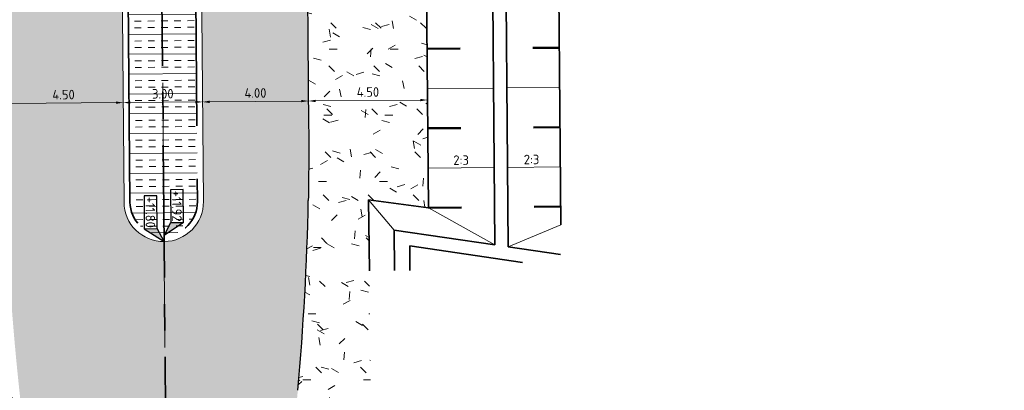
# Model space of a CAD drawing. Header units: metres. Extents: x 233373 to 233535, y 554162 to 554421.
# Tile 7 of 17: x 233426 to 233464, y 554195 to 554209. Entities that reach past the tile are written whole.
import ezdxf
from ezdxf.enums import TextEntityAlignment as Align

# ---------------------------------------------------------------- set-up
doc = ezdxf.new("R2010")
doc.units = ezdxf.units.M
for name, pattern in [('Xref_Ontwerp nieuwe situatie$0$AM-AS', [16, 10, -2, 2, -2]), ('Xref_Ontwerp nieuwe situatie$0$VH-RWSBAND_110X220', [24, 10, -2, 2, -2, 2, -2, 2, -2]), ('XX-CENTER', [8, 5, -1, 1, -1])]:
    doc.linetypes.add(name, pattern=pattern)
doc.layers.get('Defpoints').update_dxf_attribs({"color": 241})
for name, color, linetype, lineweight, true_color in [('N-WE-GR-GRAS-A', 7, 'Continuous', 5, 0x99cc00), ('N-WE-VH-KANTOPSLUITING_TROTTOIRBAND_RWS_110 220-G', 7, 'Xref_Ontwerp nieuwe situatie$0$VH-RWSBAND_110X220', 35, 0x2db300), ('N-WE-VH-VERHARDING_ASFALT_HOOFDRIJBAAN-A', 7, 'Continuous', 5, 0xc7c7c7), ('N-WE-VH-VERHARDING_BETON_CRETEPRINT-A', 250, 'Continuous', 9, 0x333333)]:
    doc.layers.add(name, color=color, linetype=linetype, lineweight=lineweight, true_color=true_color)
for name, color, linetype, lineweight in [('N-WE-GW-GROND_TEELAARDE-A', 7, 'Continuous', 18), ('N-WE-GW-TALUD-T18', 10, 'Continuous', 18), ('N-WE-GW-TALUDARCERING_KORT-G', 90, 'Continuous', 50), ('N-WE-GW-TALUDARCERING_LANG-G', 90, 'Continuous', 18), ('N-WE-GW-WATERGANG_SLOOT_BODEM-G', 92, 'Continuous', 35), ('N-WE-GW-WATERGANG_SLOOT_INSTEEK-G', 92, 'Continuous', 35), ('N-WE-VH-KANTOPSLUITING_VOORKANTBAND-G', 7, 'Continuous', 18), ('N-WE-VH-KANTVERHARDING-G', 7, 'Continuous', 25), ('X-XX-AL-AANPIJLING-M', 7, 'Continuous', 18), ('X-XX-AL-HOOGTELABEL_KANTOPSLUITING-S', 7, 'Continuous', 25), ('X-XX-AL-VERWIJZING_DOORSNEDE_DWP-G', 7, 'XX-CENTER', 35)]:
    doc.layers.add(name, color=color, linetype=linetype, lineweight=lineweight)
doc.layers.add('N1-WE-AM-AS_WEG-G', color=1, linetype='Xref_Ontwerp nieuwe situatie$0$AM-AS', lineweight=18, plot=False)
doc.styles.add('NLCS-ISO-ANNOTATIEF-T18', font='NLCS-ISO.ttf', dxfattribs={"height": 1.8})
doc.styles.add('Xref_Ontwerp nieuwe situatie$0$NLCS-ISO', font='NLCS-ISO.ttf')
doc.styles.add('Xref_Ontwerp nieuwe situatie$0$NLCS-ISO-ANNOTATIEF-T18', font='NLCS-ISO.ttf', dxfattribs={"height": 1.8})
doc.dimstyles.new('NLCS-ANNOTATIEF-T18-PIJL-A', dxfattribs={"dimtxt": 1.8, "dimasz": 1.35, "dimexe": 2, "dimexo": 2, "dimgap": 0.7, "dimtad": 1, "dimlfac": -1, "dimzin": 0, "dimdsep": 46, "dimtxsty": 'NLCS-ISO-ANNOTATIEF-T18', "dimcen": 0, "dimdle": 2, "dimclrd": 256, "dimclre": 256, "dimclrt": 256, "dimazin": 0, "dimtfac": 1, "dimtofl": 0, "dimtmove": 0, "dimatfit": 3, "dimfxl": 1, "dimtfillclr": 256, "dimtolj": 1, "dimtzin": 0, "dimlwd": 13, "dimlwe": 18, "dimarcsym": 0})
doc.dimstyles.new('Xref_Ontwerp nieuwe situatie$0$NLCS-ANNOTATIEF-T18-PIJL-A', dxfattribs={"dimtxt": 1.8, "dimasz": 1.35, "dimexe": 2, "dimexo": 2, "dimgap": 0.7, "dimtad": 1, "dimlfac": -1, "dimzin": 0, "dimdsep": 46, "dimtxsty": 'Xref_Ontwerp nieuwe situatie$0$NLCS-ISO-ANNOTATIEF-T18', "dimcen": 2.5, "dimdle": 2, "dimclrd": 256, "dimclre": 256, "dimclrt": 256, "dimazin": 0, "dimtfac": 1, "dimtofl": 0, "dimtmove": 0, "dimatfit": 3, "dimfxl": 1, "dimtfillclr": 256, "dimtolj": 1, "dimtzin": 0, "dimlwd": 18, "dimlwe": 18, "dimarcsym": 0})
pattern_1 = [(0, (0, 0), (2.5, 2.5), [0.3, -2]), (45, (1, 0.5), (-0.2828427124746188, 4.666904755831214), [0.3, -2]), (29.99999999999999, (0.2, 0.3), (0.5686533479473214, 3.215063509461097), [0.3, -2]), (15, (0.8, 1.2), (0.9640675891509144, 1.811235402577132), [0.3, -2]), (135, (0.4, 5), (-0.07071067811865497, -1.626345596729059), [0.3, -2]), (150, (3, 1), (0.5392304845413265, -1.466025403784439), [0.3, -2]), (165, (0.6000000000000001, 0.1), (0.358630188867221, -1.752536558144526), [0.3, -2]), (85, (1, 1), (-2.18169349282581, 2.600041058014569), [0.3, -2]), (99.99999999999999, (0, 0), (-2.780294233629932, 1.946782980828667), [0.3, -2])]

# ---------------------------------------------------------------- blocks, each defined once
blk = doc.blocks.new('SAL-HOOGTELABEL_KANTOPSLUITING_01-SO')
for p, q in [((-8.664244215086, 3.713202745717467), (-8.664244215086, 1.312415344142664)), ((-2.460741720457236, 3.713202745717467), (-8.664244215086, 3.713202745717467)), ((-2.460741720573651, 1.312415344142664), (-2.460741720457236, 3.713202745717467)), ((-2.460741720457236, 3.713202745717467), (0, 0)), ((-8.664244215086, 1.312415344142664), (-2.460741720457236, 1.312415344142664)), ((0, 0), (-2.460741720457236, 1.312415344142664))]:
    blk.add_line(p, q)
blk.add_solid([(-2.460741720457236, 3.713202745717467), (-2.460741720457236, 1.312415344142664), (0, 0)])
at = {"style": 'Xref_Ontwerp nieuwe situatie$0$NLCS-ISO'}
blk.add_attdef('...', text='', height=1.8, dxfattribs=at).set_placement((-5.542669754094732, 2.472649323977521), align=Align.MIDDLE)
blk = doc.blocks.new('SAL-HOOGTELABEL_KANTOPSLUITING_03-SO')
for p, q in [((-8.664244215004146, -1.312415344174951), (-8.664244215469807, -3.71320274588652)), ((-2.460741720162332, -1.312415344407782), (-8.664244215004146, -1.312415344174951)), ((0, -2.328306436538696e-10), (-2.460741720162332, -1.312415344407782)), ((-2.460741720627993, -3.713202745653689), (0, -2.328306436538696e-10)), ((-2.460741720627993, -3.713202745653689), (-2.460741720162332, -1.312415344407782)), ((-8.664244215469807, -3.71320274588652), (-2.460741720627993, -3.713202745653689))]:
    blk.add_line(p, q)
blk.add_solid([(-2.460741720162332, -1.312415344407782), (0, -2.328306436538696e-10), (-2.460741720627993, -3.713202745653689)])
at = {"style": 'Xref_Ontwerp nieuwe situatie$0$NLCS-ISO'}
blk.add_attdef('...', text='', height=1.8, dxfattribs=at).set_placement((-5.542669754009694, -2.552968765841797), align=Align.MIDDLE)
blk = doc.blocks.new('*D38')
at = {"layer": 'Defpoints', "color": 0, "transparency": 16777216}
for p in [(233433.2171701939, 554205.505552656), (233433.2171701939, 554205.5055526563), (233437.2170237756, 554205.5397772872)]:
    blk.add_point(p, dxfattribs=at)
at = {"layer": 'X-XX-AL-AANPIJLING-M', "lineweight": 13, "transparency": 16777216}
blk.add_line((233436.9470336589, 554205.5374671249), (233433.4871603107, 554205.5078628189), dxfattribs=at)
at = {"layer": 'X-XX-AL-AANPIJLING-M', "transparency": 16777216}
for points in [[(233433.4867752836, 554205.5528611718), (233433.4875453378, 554205.4628644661), (233433.2171701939, 554205.5055526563)], [(233436.9466486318, 554205.5824654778), (233436.947418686, 554205.4924687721), (233437.2170237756, 554205.5397772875)]]:
    blk.add_solid(points, dxfattribs=at)
at = {"layer": 'X-XX-AL-AANPIJLING-M', "transparency": 16777216, "insert": (233435.2143590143, 554205.8426532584), "char_height": 0.36, "attachment_point": 5, "rotation": 0.49023771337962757, "style": 'NLCS-ISO-ANNOTATIEF-T18'}
blk.add_mtext('\\A1;4.00', dxfattribs=at)
blk = doc.blocks.new('*D39')
at = {"layer": 'Defpoints', "color": 0, "transparency": 16777216}
for p in [(233430.2172800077, 554205.4798841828), (233430.2172800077, 554205.4798841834), (233433.2171701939, 554205.505552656)]:
    blk.add_point(p, dxfattribs=at)
at = {"layer": 'X-XX-AL-AANPIJLING-M', "lineweight": 13, "transparency": 16777216}
blk.add_line((233432.9471800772, 554205.5032424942), (233430.4872701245, 554205.482194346), dxfattribs=at)
at = {"layer": 'X-XX-AL-AANPIJLING-M', "transparency": 16777216}
for points in [[(233430.4868850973, 554205.5271926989), (233430.4876551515, 554205.4371959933), (233430.2172800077, 554205.4798841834)], [(233432.9467950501, 554205.5482408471), (233432.9475651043, 554205.4582441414), (233433.2171701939, 554205.5055526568)]]:
    blk.add_solid(points, dxfattribs=at)
at = {"layer": 'X-XX-AL-AANPIJLING-M', "transparency": 16777216, "insert": (233431.7144871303, 554205.8127067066), "char_height": 0.36, "attachment_point": 5, "rotation": 0.49023771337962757, "style": 'NLCS-ISO-ANNOTATIEF-T18'}
blk.add_mtext('\\A1;3.00', dxfattribs=at)
blk = doc.blocks.new('*D40')
at = {"layer": 'Defpoints', "color": 0, "transparency": 16777216}
for p in [(233430.2172800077, 554205.4798841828), (233425.7174447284, 554205.4413814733), (233425.7174447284, 554205.4413814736)]:
    blk.add_point(p, dxfattribs=at)
at = {"layer": 'X-XX-AL-AANPIJLING-M', "lineweight": 13, "transparency": 16777216}
blk.add_line((233429.947289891, 554205.4775740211), (233425.9874348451, 554205.4436916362), dxfattribs=at)
at = {"layer": 'X-XX-AL-AANPIJLING-M', "transparency": 16777216}
for points in [[(233425.987049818, 554205.4886899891), (233425.9878198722, 554205.3986932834), (233425.7174447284, 554205.4413814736)], [(233429.9469048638, 554205.522572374), (233429.947674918, 554205.4325756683), (233430.2172800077, 554205.4798841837)]]:
    blk.add_solid(points, dxfattribs=at)
at = {"layer": 'X-XX-AL-AANPIJLING-M', "transparency": 16777216, "insert": (233427.9646243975, 554205.7806211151), "char_height": 0.36, "attachment_point": 5, "rotation": 0.49023771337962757, "style": 'NLCS-ISO-ANNOTATIEF-T18'}
blk.add_mtext('\\A1;4.50', dxfattribs=at)
blk = doc.blocks.new('*D29')
at = {"layer": 'Defpoints', "color": 0, "transparency": 16777216}
for p in [(233525.7223404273, 554205.2970338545), (233425.8927650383, 554199.4612924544)]:
    blk.add_point(p, dxfattribs=at)
at = {"layer": 'X-XX-AL-AANPIJLING-M', "lineweight": 18, "transparency": 16777216}
blk.add_line((233423.5647393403, 554199.325202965), (233425.6232251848, 554199.4455359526), dxfattribs=at)
at = {"layer": 'X-XX-AL-AANPIJLING-M', "transparency": 16777216}
blk.add_solid([(233425.6205991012, 554199.4904592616), (233425.6258512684, 554199.4006126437), (233425.8927650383, 554199.4612924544)], dxfattribs=at)
at = {"layer": 'X-XX-AL-AANPIJLING-M', "transparency": 16777216, "insert": (233424.4405379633, 554199.6969458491), "char_height": 0.36, "attachment_point": 5, "rotation": 3.3455342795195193, "style": 'Xref_Ontwerp nieuwe situatie$0$NLCS-ISO-ANNOTATIEF-T18'}
blk.add_mtext('\\A1;R100.00', dxfattribs=at)
blk = doc.blocks.new('*D69')
at = {"layer": 'Defpoints', "color": 0, "transparency": 16777216}
for p in [(233437.2170237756, 554205.5397772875), (233441.716859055, 554205.5782799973), (233441.716859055, 554205.5782799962)]:
    blk.add_point(p, dxfattribs=at)
at = {"layer": 'X-XX-AL-AANPIJLING-M', "lineweight": 13, "transparency": 16777216}
blk.add_line((233437.4870138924, 554205.5420874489), (233441.4468689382, 554205.5759698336), dxfattribs=at)
at = {"layer": 'X-XX-AL-AANPIJLING-M', "transparency": 16777216}
for points in [[(233437.4866288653, 554205.5870858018), (233437.4873989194, 554205.497089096), (233437.2170237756, 554205.5397772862)], [(233441.4464839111, 554205.6209681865), (233441.4472539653, 554205.5309714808), (233441.716859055, 554205.5782799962)]]:
    blk.add_solid(points, dxfattribs=at)
at = {"layer": 'X-XX-AL-AANPIJLING-M', "transparency": 16777216, "insert": (233439.4642034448, 554205.8790169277), "char_height": 0.36, "attachment_point": 5, "rotation": 0.4902377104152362, "style": 'NLCS-ISO-ANNOTATIEF-T18'}
blk.add_mtext('\\A1;4.50', dxfattribs=at)

msp = doc.modelspace()

# ---------------------------------------------------------------- hatches: boundary and pattern name
at = {"layer": 'N-WE-GR-GRAS-A'}
h = msp.add_hatch(dxfattribs=at)
h.set_pattern_fill('AGR-GRAS_01', color=256, scale=0.1, pattern_type=2)
h.set_pattern_definition(pattern_1)
edge = h.paths.add_edge_path()
edge.add_line((233439.8158509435, 554172.8563220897), (233439.5205503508, 554199.1222487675))
edge.add_line((233439.5205503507, 554199.1222487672), (233439.4904295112, 554201.8013892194))
edge.add_line((233439.4904295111, 554201.8013892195), (233441.7516813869, 554201.5085727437))
edge.add_line((233441.7516813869, 554201.5085727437), (233441.6452415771, 554213.9482584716))
edge.add_arc((233449.1449670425, 554214.0124296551), 7.499999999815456, 130.2969501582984, 180.4902377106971, ccw=False)
edge.add_line((233444.2943481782, 554219.732700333), (233445.4628913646, 554220.7235900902))
edge.add_arc((233450.3135102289, 554215.0033194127), 7.49999999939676, 77.28305007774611, 130.29695016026, ccw=False)
edge.add_line((233451.9645211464, 554222.31934039), (233456.9709723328, 554221.1894483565))
edge.add_line((233456.9709723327, 554221.1894483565), (233458.5582552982, 554228.222558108))
edge.add_line((233458.5582552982, 554228.222558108), (233457.5827893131, 554228.4427083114))
edge.add_arc((233454.4593593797, 554214.3962908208), 14.3894982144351, 77.4634035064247, 137.3525707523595)
edge.add_arc((233431.4371025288, 554238.2287781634), 18.79000001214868, 306.1756133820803, 311.4496352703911, ccw=False)
edge.add_arc((233449.1449670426, 554214.012429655), 11.20999999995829, 126.1756133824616, 180.4902377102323)
edge.add_line((233437.9353773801, 554213.9165151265), (233437.939655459, 554213.4165334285))
edge.add_line((233437.939655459, 554213.4165334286), (233437.9439335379, 554212.9165517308))
edge.add_line((233437.9439335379, 554212.9165517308), (233437.1539624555, 554212.9097923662))
edge.add_line((233437.1539624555, 554212.9097923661), (233437.2253594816, 554204.5655782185))
edge.add_arc((233337.2290200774, 554203.709962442), 99.99999986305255, -1.1076662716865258, 0.4902377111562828, ccw=False)
edge.add_arc((233337.2290202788, 554203.7099624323), 99.99999966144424, 358.3206621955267, 358.89233373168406, ccw=False)
edge.add_arc((233337.2290199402, 554203.7099624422), 100.0000000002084, 354.7796445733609, 358.32066219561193, ccw=False)
edge.add_line((233436.8142336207, 554194.6113242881), (233435.8941869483, 554184.5413508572))
edge.add_arc((233535.4794006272, 554175.4427127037), 99.99999999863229, 174.7796445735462, 180.7881553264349)
edge.add_line((233435.4888617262, 554174.0671655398), (233435.5180015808, 554171.9489468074))
edge.add_line((233435.5180015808, 554171.9489468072), (233436.7137231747, 554170.9327323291))
edge.add_line((233436.7137231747, 554170.9327323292), (233439.2498823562, 554170.956424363))
edge.add_line((233439.2498823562, 554170.956424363), (233439.8158509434, 554172.8563220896))
h = msp.add_hatch(dxfattribs=at)
h.set_pattern_fill('AGR-GRAS_01', color=256, scale=0.1, pattern_type=2)
h.set_pattern_definition(pattern_1)
edge = h.paths.add_edge_path()
edge.add_line((233439.8158509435, 554172.8563220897), (233439.5205503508, 554199.1222487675))
edge.add_line((233439.5205503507, 554199.1222487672), (233439.4904295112, 554201.8013892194))
edge.add_line((233439.4904295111, 554201.8013892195), (233441.7516813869, 554201.5085727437))
edge.add_line((233441.7516813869, 554201.5085727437), (233441.6452415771, 554213.9482584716))
edge.add_arc((233449.1449670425, 554214.0124296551), 7.499999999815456, 130.2969501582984, 180.4902377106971, ccw=False)
edge.add_line((233444.2943481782, 554219.732700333), (233445.4628913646, 554220.7235900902))
edge.add_arc((233450.3135102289, 554215.0033194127), 7.49999999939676, 77.28305007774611, 130.29695016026, ccw=False)
edge.add_line((233451.9645211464, 554222.31934039), (233456.9709723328, 554221.1894483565))
edge.add_line((233456.9709723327, 554221.1894483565), (233458.5582552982, 554228.222558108))
edge.add_line((233458.5582552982, 554228.222558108), (233457.5827893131, 554228.4427083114))
edge.add_arc((233454.4593593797, 554214.3962908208), 14.3894982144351, 77.4634035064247, 137.3525707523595)
edge.add_arc((233431.4371025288, 554238.2287781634), 18.79000001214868, 306.1756133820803, 311.4496352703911, ccw=False)
edge.add_arc((233449.1449670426, 554214.012429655), 11.20999999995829, 126.1756133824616, 180.4902377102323)
edge.add_line((233437.9353773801, 554213.9165151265), (233437.939655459, 554213.4165334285))
edge.add_line((233437.939655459, 554213.4165334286), (233437.9439335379, 554212.9165517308))
edge.add_line((233437.9439335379, 554212.9165517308), (233437.1539624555, 554212.9097923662))
edge.add_line((233437.1539624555, 554212.9097923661), (233437.2253594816, 554204.5655782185))
edge.add_arc((233337.2290200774, 554203.709962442), 99.99999986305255, -1.1076662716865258, 0.4902377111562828, ccw=False)
edge.add_arc((233337.2290202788, 554203.7099624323), 99.99999966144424, 358.3206621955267, 358.89233373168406, ccw=False)
edge.add_arc((233337.2290199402, 554203.7099624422), 100.0000000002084, 354.7796445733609, 358.32066219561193, ccw=False)
edge.add_line((233436.8142336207, 554194.6113242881), (233435.8941869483, 554184.5413508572))
edge.add_arc((233535.4794006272, 554175.4427127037), 99.99999999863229, 174.7796445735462, 180.7881553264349)
edge.add_line((233435.4888617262, 554174.0671655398), (233435.5180015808, 554171.9489468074))
edge.add_line((233435.5180015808, 554171.9489468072), (233436.7137231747, 554170.9327323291))
edge.add_line((233436.7137231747, 554170.9327323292), (233439.2498823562, 554170.956424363))
edge.add_line((233439.2498823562, 554170.956424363), (233439.8158509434, 554172.8563220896))
h = msp.add_hatch(dxfattribs=at)
h.set_pattern_fill('AGR-GRAS_01', color=256, scale=0.1, pattern_type=2)
h.set_pattern_definition(pattern_1)
edge = h.paths.add_edge_path()
edge.add_line((233423.4625630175, 554180.548283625), (233423.8817984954, 554164.2284354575))
edge.add_line((233423.8817984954, 554164.2284354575), (233424.4458328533, 554162.6216992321))
edge.add_line((233424.4458328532, 554162.621699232), (233425.5294586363, 554162.0790357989))
edge.add_line((233425.5294586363, 554162.079035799), (233425.8754346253, 554162.0513959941))
edge.add_line((233425.8754346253, 554162.0513959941), (233427.1359984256, 554164.053950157))
edge.add_line((233427.1359984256, 554164.053950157), (233427.6635457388, 554166.0886964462))
edge.add_line((233427.6635457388, 554166.0886964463), (233427.6104427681, 554167.9261936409))
edge.add_line((233427.6104427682, 554167.9261936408), (233427.2712419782, 554167.9387361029))
edge.add_line((233427.2712419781, 554167.938736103), (233427.3674514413, 554169.0976080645))
edge.add_line((233427.3674514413, 554169.0976080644), (233428.4715498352, 554169.2492322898))
edge.add_line((233428.4715498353, 554169.2492322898), (233428.4653100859, 554170.0085582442))
edge.add_arc((233328.4686862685, 554169.1868375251), 99.99999999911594, 0.4708165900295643, 6.200830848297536)
edge.add_line((233427.8836260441, 554179.9882147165), (233426.3074006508, 554194.4956566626))
edge.add_arc((233525.7223404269, 554205.2970338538), 99.99999999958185, 182.6450546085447, 186.2008308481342, ccw=False)
edge.add_arc((233525.7223386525, 554205.2970337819), 99.99999822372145, 182.0733735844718, 182.6450546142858, ccw=False)
edge.add_arc((233525.7223405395, 554205.2970338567), 100.0000001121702, 180.4902377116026, 182.0733735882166, ccw=False)
edge.add_line((233425.7260008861, 554204.4414180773), (233425.6637000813, 554211.7225512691))
edge.add_line((233425.6637000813, 554211.7225512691), (233424.8737289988, 554211.7157919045))
edge.add_line((233424.8737289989, 554211.7157919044), (233424.86945092, 554212.2157736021))
edge.add_line((233424.86945092, 554212.2157736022), (233424.8651728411, 554212.7157552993))
edge.add_arc((233410.6556929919, 554212.5941722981), 14.2100000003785, 0.4902377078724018, 15.11633770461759)
edge.add_line((233424.374002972, 554216.2998532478), (233422.4468905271, 554215.6159886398))
edge.add_line((233422.4468905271, 554215.6159886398), (233421.507406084, 554215.2733970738))
edge.add_line((233421.5074060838, 554215.2733970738), (233420.5738396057, 554214.9422880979))
edge.add_arc((233409.313906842, 554210.8250685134), 11.9890609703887, 7.932007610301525, 20.08505218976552, ccw=False)
edge.add_line((233421.1882627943, 554212.4795332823), (233421.3056924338, 554211.6370203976))
edge.add_line((233421.3056924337, 554211.6370203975), (233421.4432130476, 554210.650362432))
edge.add_line((233421.4432130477, 554210.6503624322), (233422.5137125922, 554202.0039820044))
edge.add_line((233422.5137125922, 554202.0039820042), (233423.1566367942, 554192.5005147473))
edge.add_line((233423.1566367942, 554192.5005147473), (233423.4625630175, 554180.5482836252))
h = msp.add_hatch(dxfattribs=at)
h.set_pattern_fill('AGR-GRAS_01', color=256, scale=0.1, pattern_type=2)
h.set_pattern_definition(pattern_1)
edge = h.paths.add_edge_path()
edge.add_line((233423.4625630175, 554180.548283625), (233423.8817984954, 554164.2284354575))
edge.add_line((233423.8817984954, 554164.2284354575), (233424.4458328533, 554162.6216992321))
edge.add_line((233424.4458328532, 554162.621699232), (233425.5294586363, 554162.0790357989))
edge.add_line((233425.5294586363, 554162.079035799), (233425.8754346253, 554162.0513959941))
edge.add_line((233425.8754346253, 554162.0513959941), (233427.1359984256, 554164.053950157))
edge.add_line((233427.1359984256, 554164.053950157), (233427.6635457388, 554166.0886964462))
edge.add_line((233427.6635457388, 554166.0886964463), (233427.6104427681, 554167.9261936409))
edge.add_line((233427.6104427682, 554167.9261936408), (233427.2712419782, 554167.9387361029))
edge.add_line((233427.2712419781, 554167.938736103), (233427.3674514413, 554169.0976080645))
edge.add_line((233427.3674514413, 554169.0976080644), (233428.4715498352, 554169.2492322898))
edge.add_line((233428.4715498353, 554169.2492322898), (233428.4653100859, 554170.0085582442))
edge.add_arc((233328.4686862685, 554169.1868375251), 99.99999999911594, 0.4708165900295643, 6.200830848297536)
edge.add_line((233427.8836260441, 554179.9882147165), (233426.3074006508, 554194.4956566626))
edge.add_arc((233525.7223404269, 554205.2970338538), 99.99999999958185, 182.6450546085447, 186.2008308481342, ccw=False)
edge.add_arc((233525.7223386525, 554205.2970337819), 99.99999822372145, 182.0733735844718, 182.6450546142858, ccw=False)
edge.add_arc((233525.7223405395, 554205.2970338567), 100.0000001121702, 180.4902377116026, 182.0733735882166, ccw=False)
edge.add_line((233425.7260008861, 554204.4414180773), (233425.6637000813, 554211.7225512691))
edge.add_line((233425.6637000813, 554211.7225512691), (233424.8737289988, 554211.7157919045))
edge.add_line((233424.8737289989, 554211.7157919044), (233424.86945092, 554212.2157736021))
edge.add_line((233424.86945092, 554212.2157736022), (233424.8651728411, 554212.7157552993))
edge.add_arc((233410.6556929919, 554212.5941722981), 14.2100000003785, 0.4902377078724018, 15.11633770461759)
edge.add_line((233424.374002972, 554216.2998532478), (233422.4468905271, 554215.6159886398))
edge.add_line((233422.4468905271, 554215.6159886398), (233421.507406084, 554215.2733970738))
edge.add_line((233421.5074060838, 554215.2733970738), (233420.5738396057, 554214.9422880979))
edge.add_arc((233409.313906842, 554210.8250685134), 11.9890609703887, 7.932007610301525, 20.08505218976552, ccw=False)
edge.add_line((233421.1882627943, 554212.4795332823), (233421.3056924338, 554211.6370203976))
edge.add_line((233421.3056924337, 554211.6370203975), (233421.4432130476, 554210.650362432))
edge.add_line((233421.4432130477, 554210.6503624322), (233422.5137125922, 554202.0039820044))
edge.add_line((233422.5137125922, 554202.0039820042), (233423.1566367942, 554192.5005147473))
edge.add_line((233423.1566367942, 554192.5005147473), (233423.4625630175, 554180.5482836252))
at = {"layer": 'N-WE-GW-GROND_TEELAARDE-A'}
h = msp.add_hatch(dxfattribs=at)
h.set_pattern_fill('AGW-GROND_TEELAARDE', color=256, pattern_type=2)
h.set_pattern_definition([(90, (0, 0), (-1, 6.123233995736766e-17), [])])
h.paths.add_polyline_path([(233437.6934871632, 554199.4665466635), (233439.4559845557, 554199.3937528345), (233439.491638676, 554200.2570168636), (233437.7291412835, 554200.3298106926)], flags=9)
at = {"layer": 'N-WE-VH-VERHARDING_ASFALT_HOOFDRIJBAAN-A'}
h = msp.add_hatch(color=256, dxfattribs=at)
h.dxf.hatch_style = 1
edge = h.paths.add_edge_path(flags=16)
edge.add_arc((233431.4371208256, 554238.2245143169), 12.75000000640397, 89.9999770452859, 90.49020252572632, ccw=False)
edge.add_arc((233431.4371208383, 554238.2245143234), 12.7499999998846, -12.71785530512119, 89.99997710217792, ccw=False)
edge.add_arc((233431.4371208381, 554238.2245143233), 12.75000000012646, 270.490315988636, 347.2821446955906, ccw=False)
edge.add_arc((233431.4371208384, 554238.2245143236), 12.75000000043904, 180.4870419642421, 270.4903159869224, ccw=False)
edge.add_arc((233431.4371208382, 554238.2245143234), 12.75000000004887, 90.49020258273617, 180.487041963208, ccw=False)
edge = h.paths.add_edge_path()
edge.add_arc((233431.7494380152, 554201.72585054), 1.499999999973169, 180.4902377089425, 360.4902377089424)
edge.add_line((233433.2493831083, 554201.7386847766), (233433.1039284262, 554218.7380624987))
edge.add_arc((233432.6039467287, 554218.73378442), 0.4999999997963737, 0.4902377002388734, 90.49023774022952)
edge.add_line((233432.5996686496, 554219.2337661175), (233430.5997418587, 554219.2166538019))
edge.add_arc((233430.6040199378, 554218.716672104), 0.5000000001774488, 90.49023773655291, 180.490237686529)
edge.add_line((233430.10403824, 554218.7123940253), (233430.2494929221, 554201.7130163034))
edge = h.paths.add_edge_path()
edge.add_arc((233430.2703242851, 554257.7152444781), 0.4999999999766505, 180.4902026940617, 270.4902377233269)
edge.add_line((233430.2746023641, 554257.2152627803), (233432.2745346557, 554257.232375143))
edge.add_arc((233432.2702565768, 554257.7323568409), 0.5000000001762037, 270.4902377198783, 360.4902376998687)
edge.add_line((233432.7702382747, 554257.7366349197), (233432.6932328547, 554266.7363054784))
edge.add_arc((233431.1932877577, 554266.7234717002), 1.5000000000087, 0.4902201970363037, 180.4902201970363)
edge.add_line((233429.6933426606, 554266.710637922), (233429.7703425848, 554257.7109667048))
edge = h.paths.add_edge_path()
edge.add_arc((233452.7221481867, 554263.4425160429), 15.14999999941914, 200.253207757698, 229.8342624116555)
edge.add_arc((233431.4371208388, 554238.2245143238), 17.84999999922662, 17.282144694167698, 49.834262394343, ccw=False)
edge.add_arc((233460.0827235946, 554247.1368340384), 12.14999999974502, 197.2821447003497, 257.1777921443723)
edge.add_line((233457.3863172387, 554235.2898136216), (233457.3863127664, 554235.2897939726))
edge.add_line((233457.3863127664, 554235.2897939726), (233460.02007095, 554234.6953884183))
edge.add_line((233460.02007095, 554234.6953884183), (233458.7652147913, 554229.1352323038))
edge.add_line((233458.7652147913, 554229.1352323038), (233457.7897488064, 554229.355382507))
edge.add_arc((233454.4544732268, 554214.5770728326), 15.1500000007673, 77.28214469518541, 127.9595998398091)
edge.add_line((233445.1356221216, 554226.5220095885), (233445.1252063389, 554226.5353605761))
edge.add_arc((233431.4371282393, 554238.2245079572), 17.99999023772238, 319.2274101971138, 319.5038140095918, ccw=False)
edge.add_arc((233454.4544732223, 554214.5770728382), 15.14999999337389, 128.2815158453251, 134.2264135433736)
edge.add_arc((233431.4371208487, 554238.2245143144), 17.84999998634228, 306.1756133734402, 314.2264135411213, ccw=False)
edge.add_arc((233449.1449853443, 554214.0081658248), 12.14999999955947, 126.1756133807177, 180.4902377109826)
edge.add_line((233436.9954300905, 554213.9042085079), (233437.0039862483, 554212.9042451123))
edge.add_line((233437.0039862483, 554212.9042451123), (233437.1539807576, 554212.9055285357))
edge.add_line((233437.1539807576, 554212.9055285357), (233437.2253777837, 554204.5613143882))
edge.add_arc((233337.2290382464, 554203.7056986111), 99.99999999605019, -5.22035542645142, 0.4902377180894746, ccw=False)
edge.add_line((233436.8142519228, 554194.6070604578), (233435.8942052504, 554184.5370870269))
edge.add_arc((233535.4794189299, 554175.4384488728), 99.99999999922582, 174.779644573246, 180.7881553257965)
edge.add_line((233435.4888800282, 554174.0629017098), (233435.5180198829, 554171.9446829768))
edge.add_line((233435.5180198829, 554171.9446829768), (233435.5643706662, 554170.1920369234))
edge.add_line((233435.5643706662, 554170.1920369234), (233428.465328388, 554170.0042944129))
edge.add_arc((233328.4687045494, 554169.1825736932), 100.0000000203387, 0.4708165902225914, 6.20083084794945)
edge.add_line((233427.8836443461, 554179.9839508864), (233426.307418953, 554194.4913928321))
edge.add_arc((233525.7223587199, 554205.2927700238), 99.9999999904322, 180.4902377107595, 186.2008308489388, ccw=False)
edge.add_line((233425.7260191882, 554204.4371542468), (233425.6637183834, 554211.7182874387))
edge.add_line((233425.6637183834, 554211.7182874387), (233425.8137128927, 554211.7195708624))
edge.add_line((233425.8137128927, 554211.7195708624), (233425.8051567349, 554212.7195342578))
edge.add_arc((233410.6557112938, 554212.5899084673), 15.15000000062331, 0.490237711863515, 44.59997310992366)
edge.add_line((233421.4429108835, 554223.227522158), (233416.2833425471, 554228.5104521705))
edge.add_arc((233407.5904660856, 554220.0218481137), 12.15000000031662, 44.31883662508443, 90.49069668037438)
edge.add_line((233407.4864114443, 554232.1714025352), (233403.4883492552, 554232.1371932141))
edge.add_line((233403.4883492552, 554232.1371932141), (233403.4896326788, 554231.9871987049))
edge.add_line((233403.4896326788, 554231.9871987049), (233399.4896022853, 554231.9530841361))
edge.add_line((233399.4896022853, 554231.9530841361), (233392.9898122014, 554231.8974688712))
edge.add_line((233392.9898122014, 554231.8974688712), (233392.4899308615, 554231.8931857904))
edge.add_line((233392.4899308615, 554231.8931857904), (233392.451381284, 554236.3929149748))
edge.add_line((233392.451381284, 554236.3929149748), (233411.9506515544, 554236.559759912))
edge.add_arc((233411.9463734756, 554237.0597416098), 0.5000000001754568, 270.4902377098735, 360.4902377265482)
edge.add_line((233412.4463551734, 554237.0640196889), (233412.4292428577, 554239.0639464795))
edge.add_arc((233411.9292611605, 554239.0596684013), 0.499999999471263, 0.490237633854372, 90.49023775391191)
edge.add_line((233411.9249830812, 554239.5596500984), (233392.425680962, 554239.3928048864))
edge.add_line((233392.425680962, 554239.3928048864), (233392.3871296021, 554243.892742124))
edge.add_line((233392.3871296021, 554243.892742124), (233392.8871749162, 554243.8970299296))
edge.add_line((233392.8871749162, 554243.8970299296), (233399.3869369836, 554243.9526449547))
edge.add_line((233399.3869369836, 554243.9526449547), (233403.3867915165, 554243.9867580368))
edge.add_line((233403.3867915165, 554243.9867580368), (233403.3880749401, 554243.8367635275))
edge.add_line((233403.3880749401, 554243.8367635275), (233405.9338171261, 554243.8585460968))
edge.add_arc((233405.804191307, 554259.0079915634), 15.15000003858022, 270.4902377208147, 320.8063904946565)
edge.add_line((233417.5456682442, 554249.4340571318), (233417.5457508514, 554249.4339897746))
edge.add_arc((233431.4371208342, 554238.2245143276), 17.84999999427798, 126.1755314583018, 141.0986188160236, ccw=False)
edge.add_arc((233413.7292909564, 554262.4408881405), 12.14999999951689, 306.1755314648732, 360.4902377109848)
edge.add_line((233425.8788462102, 554262.5448454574), (233425.8702900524, 554263.544808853))
edge.add_line((233425.8702900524, 554263.544808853), (233425.7202955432, 554263.5435254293))
edge.add_line((233425.7202955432, 554263.5435254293), (233425.6360837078, 554273.3854141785))
edge.add_arc((233525.6324232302, 554274.2410299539), 99.99999998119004, 174.7795743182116, 180.4902377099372, ccw=False)
edge.add_line((233426.0472207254, 554283.339790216), (233426.925872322, 554292.9565615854))
edge.add_arc((233327.3406697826, 554302.0553218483), 100.0000000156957, 354.7795743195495, 360.3595577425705)
edge.add_line((233427.3387007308, 554302.6828643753), (233427.304791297, 554308.086285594))
edge.add_line((233427.304791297, 554308.086285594), (233434.3921024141, 554308.1307623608))
edge.add_arc((233534.3899319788, 554308.7895743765), 99.99999975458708, 180.3774742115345, 186.2008308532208)
edge.add_line((233434.9749924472, 554297.9881972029), (233436.6157675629, 554282.8866451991))
edge.add_arc((233442.5806639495, 554283.5347278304), 6.000000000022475, 186.200830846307, 257.411370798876)
edge.add_line((233441.2729665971, 554277.6789676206), (233455.71954324, 554274.4527853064))
edge.add_line((233455.71954324, 554274.4527853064), (233454.7900648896, 554270.4486320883))
edge.add_line((233454.7900648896, 554270.4486320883), (233450.2107839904, 554271.4712684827))
edge.add_line((233450.2107839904, 554271.4712684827), (233450.0800142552, 554270.8856924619))
edge.add_arc((233448.0312884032, 554261.7116681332), 9.400000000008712, 77.41137079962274, 200.2532077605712)
edge.add_line((233439.2124720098, 554258.4576740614), (233438.5088430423, 554258.198046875))
at = {"layer": 'N-WE-VH-VERHARDING_BETON_CRETEPRINT-A'}
h = msp.add_hatch(dxfattribs=at)
h.set_pattern_fill('AVH-BETON_GEWAPEND', color=256, angle=0.4902377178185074, pattern_type=2)
h.set_pattern_definition([(0.4902377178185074, (0, 0), (-0.006417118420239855, 0.7499725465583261), []), (0.4902377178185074, (-0.002139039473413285, 0.2499908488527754), (-0.006417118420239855, 0.7499725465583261), [0.25, -0.25]), (0.4902377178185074, (-0.00427807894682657, 0.4999816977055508), (-0.006417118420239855, 0.7499725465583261), [0.25, -0.25])])
edge = h.paths.add_edge_path()
edge.add_line((233430.474466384, 554201.7192052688), (233430.3290117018, 554218.7185829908))
edge.add_arc((233430.6040016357, 554218.7209359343), 0.2750000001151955, 90.49023773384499, 180.4902377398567, ccw=False)
edge.add_line((233430.6016486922, 554218.9959258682), (233432.6015754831, 554219.0130381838))
edge.add_arc((233432.6039284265, 554218.7380482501), 0.2749999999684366, 0.490237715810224, 90.49023770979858, ccw=False)
edge.add_line((233432.8789183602, 554218.7404011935), (233433.0243730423, 554201.7410234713))
edge.add_arc((233431.7494197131, 554201.7301143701), 1.274999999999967, -179.50976228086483, 0.4902377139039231, ccw=False)

# ---------------------------------------------------------------- linework, layer by layer
at = {"layer": 'N-WE-GW-TALUDARCERING_KORT-G'}
for p, q in [((233441.7003444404, 554207.5083531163), (233442.9502986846, 554207.5190483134)), ((233445.700198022, 554207.5425777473), (233446.7001614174, 554207.5511339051)), ((233441.7260129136, 554204.5084629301), (233442.9759671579, 554204.5191581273)), ((233445.7258664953, 554204.5426875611), (233446.7258298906, 554204.551243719)), ((233441.7516813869, 554201.5085727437), (233443.0016356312, 554201.519267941)), ((233445.7515349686, 554201.5427973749), (233446.751498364, 554201.5513535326))]:
    msp.add_line(p, q, dxfattribs=at)
at = {"layer": 'N-WE-GW-TALUDARCERING_LANG-G'}
for p, q in [((233441.713178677, 554206.0084080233), (233444.2130871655, 554206.0297984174)), ((233444.7130688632, 554206.0340764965), (233446.7129956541, 554206.051188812)), ((233441.7388471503, 554203.0085178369), (233444.2387556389, 554203.0299082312)), ((233444.7387373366, 554203.0341863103), (233446.7386641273, 554203.0512986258)), ((233440.4515005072, 554200.6587362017), (233439.4904295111, 554201.8013892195)), ((233441.7516813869, 554201.5085727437), (233444.2638030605, 554200.1026007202)), ((233446.7574107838, 554200.8603654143), (233444.7644462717, 554200.0295673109))]:
    msp.add_line(p, q, dxfattribs=at)
at = {"layer": 'N-WE-GW-WATERGANG_SLOOT_BODEM-G'}
for p, q in [((233440.4515005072, 554200.6587362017), (233444.2638030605, 554200.1026007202)), ((233440.4515005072, 554200.6587362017), (233440.4689738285, 554199.1329116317)), ((233441.0467022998, 554200.0666164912), (233445.3101927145, 554199.4446621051)), ((233441.0467022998, 554200.0666164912), (233441.051824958, 554199.1394644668)), ((233444.7644462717, 554200.0295673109), (233446.7362672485, 554199.7419197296))]:
    msp.add_line(p, q, dxfattribs=at)
at = {"layer": 'N-WE-GW-WATERGANG_SLOOT_BODEM-G', "flags": 128}
for points in [[(233444.2638030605, 554200.1026007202), (233444.1451500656, 554213.9696488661)], [(233444.7644462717, 554200.0295673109), (233444.6451317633, 554213.9739269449)]]:
    msp.add_lwpolyline(points, dxfattribs=at)
at = {"layer": 'N-WE-GW-WATERGANG_SLOOT_INSTEEK-G', "flags": 128}
for points in [[(233441.7516813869, 554201.5085727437), (233441.6452415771, 554213.9482584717)], [(233446.7574107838, 554200.8603654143), (233446.6450585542, 554213.9910392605)], [(233441.7516813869, 554201.5085727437), (233439.4904295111, 554201.8013892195), (233439.5205503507, 554199.1222487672)]]:
    msp.add_lwpolyline(points, dxfattribs=at)
at = {"layer": 'N-WE-VH-KANTOPSLUITING_TROTTOIRBAND_RWS_110 220-G', "flags": 128}
msp.add_lwpolyline([(233430.474466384, 554201.7192052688), (233430.3290117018, 554218.7185829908, -0.414213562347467), (233430.6016486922, 554218.9959258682), (233432.6015754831, 554219.0130381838, -0.4142135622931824), (233432.8789183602, 554218.7404011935), (233433.0243730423, 554201.7410234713, -1)], format="xyb", close=True, dxfattribs=at)
at = {"layer": 'N-WE-VH-KANTOPSLUITING_VOORKANTBAND-G', "flags": 128}
msp.add_lwpolyline([(233430.24947462, 554201.7172801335), (233430.1040199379, 554218.7166578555, -0.414213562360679), (233430.5997235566, 554219.2209176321), (233432.5996503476, 554219.2380299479, -0.4142135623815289), (233433.1039101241, 554218.742326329), (233433.2493648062, 554201.7429486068, -0.9999999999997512)], format="xyb", close=True, dxfattribs=at)
at = {"layer": 'N-WE-VH-KANTVERHARDING-G', "flags": 128}
msp.add_lwpolyline([(233437.1539624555, 554212.9097923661), (233437.2253594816, 554204.5655782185, -0.006972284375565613), (233437.2103333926, 554201.7768405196)], format="xyb", dxfattribs=at)
at = {"layer": 'N-WE-VH-KANTVERHARDING-G', "ltscale": 0.5}
msp.add_arc((233337.2290199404, 554203.709962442), 100, 354.779644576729, 358.8923337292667, dxfattribs=at)
at = {"layer": 'N1-WE-AM-AS_WEG-G', "flags": 128}
msp.add_lwpolyline([(233431.4371199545, 554238.2287783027), (233432.0285974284, 554169.1024439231)], dxfattribs=at)
at = {"layer": 'X-XX-AL-VERWIJZING_DOORSNEDE_DWP-G', "flags": 128}
msp.add_lwpolyline([(233430.9097453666, 554299.8657501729), (233432.0113236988, 554171.1118976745)], dxfattribs=at)

# ---------------------------------------------------------------- block references
at = {"layer": 'X-XX-AL-HOOGTELABEL_KANTOPSLUITING-S', "xscale": 0.2, "yscale": 0.2, "zscale": 0.2}
for name, p, rotation, values in [('SAL-HOOGTELABEL_KANTOPSLUITING_01-SO', (233431.7603288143, 554200.4551610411), 270.4902377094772, {'...': '+11.92'}), ('SAL-HOOGTELABEL_KANTOPSLUITING_03-SO', (233431.7622539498, 554200.2301692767), 270.4902377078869, {'...': '+11.80'})]:
    msp.add_blockref(name, p, dxfattribs=dict(at, rotation=rotation)).add_auto_attribs(values)

# ---------------------------------------------------------------- texts
at = {"layer": 'N-WE-GW-TALUD-T18', "style": 'NLCS-ISO-ANNOTATIEF-T18'}
for p in [(233442.9866452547, 554203.0191945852), (233445.6475238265, 554203.0419623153)]:
    msp.add_text('2:3', height=0.36, rotation=0.2451028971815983, dxfattribs=at).set_placement(p, align=Align.BOTTOM_CENTER)

# ---------------------------------------------------------------- dimensions: what is measured, and where the dimension line sits
at = {"layer": 'X-XX-AL-AANPIJLING-M'}
for base, p1, p2, picture, middle in [((233425.7174447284, 554205.4413814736), (233430.2172800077, 554205.4798841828), (233425.7174447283, 554205.4413814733), '*D40', (233427.9646243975, 554205.7806211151)), ((233430.2172800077, 554205.4798841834), (233433.2171701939, 554205.505552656), (233430.2172800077, 554205.4798841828), '*D39', (233431.7144871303, 554205.8127067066)), ((233433.2171701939, 554205.5055526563), (233437.2170237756, 554205.5397772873), (233433.2171701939, 554205.505552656), '*D38', (233435.2143590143, 554205.8426532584))]:
    dim = msp.add_linear_dim(base=base, p1=p1, p2=p2, angle=0.4902377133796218, dimstyle='NLCS-ANNOTATIEF-T18-PIJL-A', dxfattribs=at)
    dim.commit()
    dim.dimension.update_dxf_attribs({"geometry": picture, "text_midpoint": middle})
dim = msp.add_aligned_dim(p1=(233437.2170237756, 554205.5397772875), p2=(233441.716859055, 554205.5782799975), distance=-1.2805216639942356e-09, dimstyle='NLCS-ANNOTATIEF-T18-PIJL-A', dxfattribs=at)
dim.commit()
dim.dimension.update_dxf_attribs({"geometry": '*D69', "text_midpoint": (233439.4642034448, 554205.8790169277)})
dim = msp.add_radius_dim(center=(233525.7223404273, 554205.2970338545), mpoint=(233425.8927650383, 554199.4612924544), dimstyle='Xref_Ontwerp nieuwe situatie$0$NLCS-ANNOTATIEF-T18-PIJL-A', override={"dimcen": 0}, dxfattribs=at)
dim.commit()
dim.dimension.update_dxf_attribs({"geometry": '*D29', "text_midpoint": (233424.4405379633, 554199.6969458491)})

doc.saveas('drawing.dxf')
